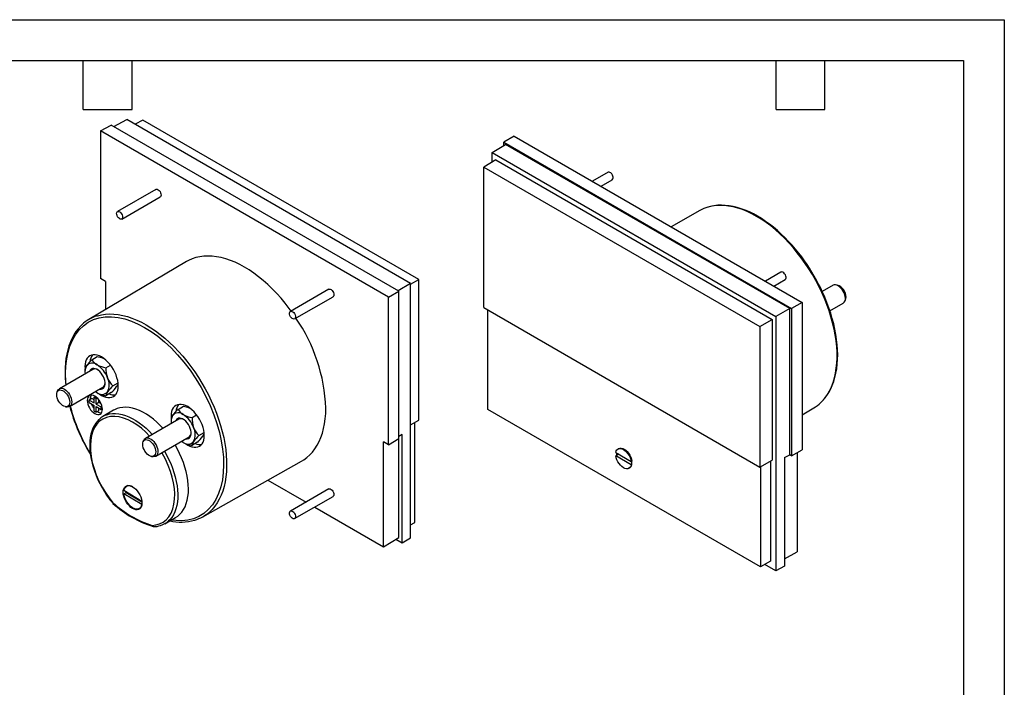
# Model space of a CAD drawing. Header units: millimetres. Extents: x 0 to 419, y 0 to 324.
# Tile 3 of 3: x 189 to 419, y 168 to 324. Entities that reach past the tile are written whole.
import ezdxf

# ---------------------------------------------------------------- set-up
doc = ezdxf.new("R2010")
doc.units = ezdxf.units.MM
doc.header["$LTSCALE"] = 1.5
doc.layers.add('TEXT', color=140, linetype='Continuous', lineweight=25)

msp = doc.modelspace()

# ---------------------------------------------------------------- linework, layer by layer
at = {"color": 7, "linetype": 'Continuous'}
for p, q in [((0.004, 323.854), (419.104, 323.854)), ((419.104, 323.854), (419.104, 0.004))]:
    msp.add_line(p, q, dxfattribs=at)
for p, q in [((207.847, 297.858), (210.344, 299.249)), ((277.617, 260.413), (210.344, 299.249)), ((210.984, 298.879), (213.978, 300.548)), ((280.347, 262.234), (213.978, 300.548)), ((217.715, 300.403), (215.941, 299.414)), ((282.267, 263.138), (217.715, 300.403)), ((207.847, 297.858), (207.847, 263.4)), ((275.164, 258.997), (207.847, 297.858)), ((299.368, 292.835), (302.522, 294.72)), ((304.551, 296.676), (302.098, 295.21)), ((302.098, 295.21), (369.371, 256.374)), ((302.098, 294.466), (302.098, 295.21)), ((368.947, 256.374), (302.522, 294.72)), ((304.551, 296.676), (371.868, 257.815)), ((299.368, 292.835), (365.737, 254.521)), ((299.368, 290.571), (299.368, 292.835)), ((300.252, 291.1), (297.448, 289.424)), ((300.252, 291.1), (364.854, 253.806)), ((297.448, 289.424), (362, 252.159)), ((297.448, 256.607), (297.448, 289.424)), ((326.484, 288.208), (322.852, 286.111)), ((324.852, 284.956), (327.484, 286.476)), ((220.8, 284.206), (211.82, 279.021)), ((212.82, 277.289), (221.8, 282.474)), ((347.97, 279.273), (341.251, 275.49)), ((227.975, 267.337), (205.133, 253.824)), ((366.896, 264.879), (363.263, 262.782)), ((209.049, 262.706), (207.847, 263.4)), ((209.049, 262.706), (209.049, 256.14)), ((280.347, 262.029), (282.267, 263.138)), ((282.267, 230.321), (282.267, 263.138)), ((365.263, 261.627), (367.895, 263.147)), ((261.211, 260.877), (252.231, 255.693)), ((275.164, 258.997), (277.617, 260.413)), ((280.347, 262.234), (277.405, 260.535)), ((277.617, 226.005), (277.617, 260.413)), ((280.347, 202.781), (280.347, 262.234)), ((379.076, 261.807), (376.555, 260.352)), ((380.04, 261.859), (379.671, 261.909)), ((253.231, 253.961), (262.211, 259.145)), ((275.164, 224.539), (275.164, 258.997)), ((371.868, 257.815), (369.371, 256.374)), ((371.868, 257.815), (371.868, 223.357)), ((381.861, 258.114), (382.002, 258.459)), ((297.448, 256.607), (362, 219.342)), ((298.398, 232.822), (298.398, 256.058)), ((368.947, 256.374), (365.737, 254.521)), ((368.947, 222.21), (368.947, 256.374)), ((369.371, 256.374), (369.371, 221.965)), ((378.343, 255.842), (381.476, 257.65)), ((362, 252.159), (364.854, 253.806)), ((364.854, 253.806), (364.854, 220.932)), ((365.737, 254.521), (365.737, 195.068)), ((362, 252.159), (362, 219.342)), ((205.857, 244.424), (207.103, 245.143)), ((206.029, 242.143), (198.239, 237.645)), ((204.224, 242.82), (204.241, 242.392)), ((204.224, 242.1), (204.224, 241.595)), ((209.123, 242.538), (210.2, 243.16)), ((197.854, 237.182), (197.713, 236.837)), ((200.639, 233.488), (208.429, 237.986)), ((210.756, 238.329), (211.959, 239.024)), ((205.815, 235.369), (205.179, 235.001)), ((205.179, 234.43), (205.179, 235.001)), ((205.179, 235.001), (206.345, 234.328)), ((205.461, 235.287), (205.464, 235.166)), ((206.345, 235.062), (205.815, 235.369)), ((206.345, 235.675), (206.625, 235.837)), ((206.345, 234.328), (206.345, 235.675)), ((206.345, 235.675), (206.84, 235.389)), ((206.84, 235.389), (207.044, 235.507)), ((206.84, 234.042), (206.84, 235.389)), ((207.477, 234.409), (207.477, 235.025)), ((210.369, 236.725), (209.123, 236.006)), ((199.675, 233.437), (200.044, 233.387)), ((205.179, 234.43), (206.345, 233.756)), ((206.345, 232.409), (206.345, 233.756)), ((207.477, 234.409), (206.84, 234.042)), ((206.84, 234.042), (208.007, 233.368)), ((206.84, 233.47), (208.007, 232.797)), ((206.84, 232.123), (206.84, 233.47)), ((207.477, 232.49), (206.84, 232.123)), ((208.01, 234.101), (207.477, 234.409)), ((207.477, 232.49), (207.477, 233.103)), ((208.007, 233.368), (208.211, 233.486)), ((208.007, 232.797), (208.007, 233.368)), ((208.287, 232.958), (208.007, 232.797)), ((210.884, 232.605), (208.421, 231.148)), ((225.973, 232.811), (227.219, 233.53)), ((362.111, 196.042), (298.398, 232.822)), ((371.868, 231.571), (374.582, 233.176)), ((206.345, 232.409), (206.84, 232.123)), ((226.145, 230.53), (218.355, 226.033)), ((224.34, 231.207), (224.357, 230.779)), ((224.34, 230.488), (224.34, 229.982)), ((229.239, 230.926), (230.315, 231.547)), ((280.347, 229.173), (282.267, 230.321)), ((281.317, 206.408), (281.317, 229.753)), ((217.969, 225.569), (217.828, 225.224)), ((220.755, 221.876), (228.545, 226.373)), ((230.872, 226.717), (232.074, 227.411)), ((275.164, 224.539), (277.617, 226.005)), ((277.599, 202.91), (277.599, 225.994)), ((278.377, 226.958), (277.617, 226.503)), ((278.377, 201.604), (278.377, 226.958)), ((230.485, 225.113), (229.239, 224.393)), ((275.164, 224.539), (273.962, 225.233)), ((273.962, 200.736), (273.962, 225.233)), ((328.955, 223.65), (328.778, 223.548)), ((369.371, 221.965), (371.868, 223.357)), ((205.033, 223.036), (205.477, 222.297)), ((219.791, 221.824), (220.16, 221.774)), ((328.448, 222.048), (328.271, 221.946)), ((331.879, 219.833), (328.271, 221.946)), ((328.276, 222.76), (331.885, 220.647)), ((328.484, 222.027), (328.448, 222.048)), ((329.009, 222.331), (328.484, 222.027)), ((367.742, 221.539), (368.947, 222.21)), ((367.742, 221.539), (367.742, 196.185)), ((369.371, 221.965), (368.947, 222.21)), ((370.666, 222.687), (370.666, 199.554)), ((231.745, 207.726), (254.87, 220.749)), ((331.378, 219.045), (331.555, 219.147)), ((331.879, 219.833), (332.056, 219.935)), ((331.885, 220.647), (332.061, 220.749)), ((332.05, 220.556), (331.89, 220.65)), ((332.056, 219.935), (332.02, 219.956)), ((362, 219.342), (364.854, 220.932)), ((362.111, 219.403), (362.111, 196.042)), ((364.429, 220.695), (364.429, 197.334)), ((214.233, 215.015), (213.913, 214.83)), ((246.986, 216.309), (255.915, 211.154)), ((261.211, 214.212), (252.231, 209.027)), ((213.313, 213.098), (213.879, 213.425)), ((217.495, 210.56), (213.313, 213.098)), ((213.331, 213.904), (217.503, 211.372)), ((213.879, 213.425), (217.521, 211.214)), ((253.231, 207.295), (262.211, 212.479)), ((216.913, 209.634), (217.233, 209.818)), ((217.511, 210.569), (217.495, 210.56)), ((257.915, 210), (273.962, 200.736)), ((222.875, 206.11), (225.368, 207.514)), ((220.274, 205.425), (220.165, 205.437)), ((280.347, 205.829), (281.317, 206.408)), ((273.962, 200.736), (277.599, 202.91)), ((278.377, 201.604), (280.347, 202.781)), ((276.87, 202.474), (278.377, 201.604)), ((367.742, 197.925), (370.666, 199.554)), ((364.429, 197.334), (362.111, 196.042)), ((365.737, 195.068), (363.098, 196.592)), ((367.742, 196.185), (365.737, 195.068))]:
    msp.add_line(p, q)
at = {"flags": 128}
for points in [[(327.637, 287.278), (327.522, 287.562), (327.354, 287.825), (327.149, 288.041), (326.929, 288.188), (326.713, 288.253), (326.525, 288.228), (326.484, 288.208)], [(220.8, 284.206), (220.931, 284.249), (221.135, 284.229), (221.356, 284.121), (221.571, 283.938), (221.759, 283.695), (221.903, 283.418), (221.987, 283.133), (222.005, 282.868), (221.953, 282.65), (221.837, 282.499), (221.8, 282.474)], [(211.666, 278.845), (211.782, 278.996), (211.95, 279.065), (212.155, 279.045), (212.375, 278.937), (212.59, 278.753), (212.779, 278.511), (212.923, 278.234), (213.007, 277.949), (213.024, 277.684), (212.973, 277.466), (212.857, 277.315), (212.689, 277.246), (212.484, 277.266), (212.264, 277.374), (212.049, 277.558), (211.86, 277.8), (211.717, 278.077), (211.632, 278.362), (211.615, 278.627), (211.666, 278.845)], [(376.173, 234.375), (376.609, 234.813), (377.219, 235.532), (377.772, 236.323), (378.268, 237.183), (378.705, 238.108), (379.081, 239.097), (379.394, 240.145), (379.645, 241.248), (379.831, 242.404), (379.952, 243.607), (380.008, 244.854), (379.999, 246.141), (379.925, 247.462), (379.785, 248.814), (379.581, 250.191), (379.313, 251.589), (378.982, 253.003), (378.589, 254.428), (378.135, 255.859), (377.623, 257.291), (377.054, 258.719), (376.429, 260.139), (375.752, 261.545), (375.024, 262.932), (374.247, 264.295), (373.426, 265.631), (372.562, 266.933), (371.658, 268.198), (370.718, 269.422), (369.745, 270.599), (368.743, 271.726), (367.714, 272.799), (366.662, 273.814), (365.591, 274.769), (364.505, 275.658), (363.408, 276.48), (362.303, 277.231), (361.194, 277.909), (360.085, 278.511), (358.98, 279.036), (357.882, 279.481), (356.796, 279.846), (355.725, 280.128), (354.674, 280.327), (353.645, 280.442), (352.642, 280.472), (351.669, 280.418), (350.729, 280.28), (349.826, 280.058), (349.802, 280.051)], [(374.682, 263.964), (373.891, 265.283), (373.562, 265.801), (373.003, 266.651), (372.405, 267.516), (371.746, 268.422), (371.039, 269.342), (370.289, 270.264), (369.504, 271.176), (368.686, 272.07), (367.84, 272.94), (366.971, 273.779), (366.08, 274.582), (365.171, 275.346), (364.248, 276.068), (363.314, 276.743), (362.37, 277.369), (361.42, 277.944), (360.466, 278.465), (359.512, 278.931), (358.559, 279.34), (357.609, 279.69), (356.666, 279.98), (355.731, 280.209), (354.806, 280.375), (353.893, 280.477), (352.996, 280.515), (352.114, 280.486), (351.251, 280.39), (350.408, 280.226), (349.872, 280.072)], [(252.407, 255.794), (251.957, 256.407), (251.015, 257.622), (250.041, 258.79), (249.039, 259.909), (248.011, 260.974), (246.96, 261.982), (245.892, 262.93), (244.808, 263.814), (243.713, 264.631), (242.611, 265.378), (241.505, 266.054), (240.4, 266.655), (239.297, 267.18), (238.203, 267.627), (237.119, 267.994), (236.051, 268.28), (235, 268.485), (233.972, 268.607), (232.969, 268.646), (231.996, 268.601), (231.054, 268.474), (230.148, 268.265), (229.28, 267.973), (228.453, 267.601), (227.975, 267.337)], [(368.049, 263.949), (367.933, 264.233), (367.765, 264.496), (367.56, 264.712), (367.34, 264.859), (367.125, 264.924), (366.936, 264.899), (366.896, 264.879)], [(376.225, 234.426), (376.466, 234.647), (377.093, 235.34), (377.616, 236.03), (378.093, 236.775), (378.524, 237.574), (378.905, 238.424), (379.238, 239.323), (379.519, 240.267), (379.75, 241.254), (379.93, 242.281), (380.057, 243.345), (380.133, 244.443), (380.156, 245.572), (380.128, 246.728), (380.048, 247.909), (379.916, 249.112), (379.735, 250.331), (379.503, 251.565), (379.223, 252.809), (378.895, 254.058), (378.521, 255.309), (378.104, 256.556), (377.647, 257.791), (377.155, 259.003), (376.641, 260.169), (376.109, 261.291), (375.711, 262.081), (375.3, 262.857), (374.682, 263.964)], [(261.211, 260.877), (261.342, 260.92), (261.546, 260.9), (261.767, 260.793), (261.982, 260.609), (262.17, 260.366), (262.314, 260.089), (262.399, 259.804), (262.416, 259.539), (262.364, 259.321), (262.249, 259.17), (262.211, 259.145)], [(381.973, 258.753), (381.94, 259.155), (381.843, 259.578), (381.685, 260.008), (381.474, 260.426), (381.216, 260.818), (380.922, 261.168), (380.604, 261.463), (380.272, 261.691), (379.941, 261.843), (379.623, 261.915), (379.33, 261.902), (379.076, 261.807)], [(382.002, 258.459), (382.07, 258.685), (382.103, 259.032)], [(252.078, 255.516), (252.193, 255.667), (252.362, 255.736), (252.566, 255.716), (252.787, 255.608), (253.002, 255.424), (253.19, 255.182), (253.334, 254.905), (253.418, 254.62), (253.436, 254.355), (253.384, 254.137), (253.268, 253.986), (253.1, 253.917), (252.896, 253.937), (252.675, 254.045), (252.46, 254.229), (252.271, 254.471), (252.128, 254.748), (252.043, 255.033), (252.026, 255.298), (252.078, 255.516)], [(199.86, 238.581), (199.782, 239.295), (199.706, 241.196), (199.763, 242.935), (199.949, 244.589), (200.26, 246.146), (200.695, 247.596), (201.281, 248.989), (201.995, 250.243), (202.862, 251.381), (203.853, 252.351), (204.979, 253.157), (206.217, 253.773), (207.554, 254.196), (208.98, 254.42), (210.458, 254.447), (211.999, 254.28), (213.538, 253.936), (215.112, 253.415), (216.636, 252.756), (218.171, 251.943), (219.705, 250.984), (221.23, 249.883), (222.804, 248.587), (224.343, 247.154), (225.884, 245.542), (227.362, 243.809), (228.788, 241.938), (230.125, 239.971), (231.362, 237.926), (232.489, 235.82), (233.48, 233.706), (234.347, 231.567), (235.061, 229.489), (235.647, 227.419), (236.082, 225.467), (236.393, 223.55), (236.579, 221.683), (236.636, 219.876), (236.56, 218.064), (236.344, 216.347), (235.975, 214.687), (235.463, 213.156), (234.798, 211.745), (233.993, 210.493), (233.056, 209.409), (231.994, 208.502), (230.837, 207.792), (229.577, 207.266), (228.269, 206.938), (226.884, 206.79), (225.501, 206.817), (224.394, 206.965)], [(206.975, 254.649), (207.153, 254.704), (208.057, 254.925), (208.997, 255.064), (209.97, 255.117), (210.972, 255.087), (212.001, 254.972), (213.053, 254.773), (214.124, 254.491), (215.21, 254.127), (216.307, 253.681), (217.412, 253.156), (218.521, 252.554), (219.63, 251.876), (220.736, 251.125), (221.833, 250.303), (222.919, 249.414), (223.99, 248.46), (225.041, 247.444), (226.07, 246.371), (227.073, 245.244), (228.046, 244.067), (228.986, 242.843), (229.89, 241.578), (230.754, 240.276), (231.575, 238.94), (232.351, 237.577), (233.079, 236.19), (233.757, 234.784), (234.381, 233.365), (234.951, 231.936), (235.463, 230.504), (235.916, 229.073), (236.309, 227.648), (236.641, 226.234), (236.909, 224.836), (237.113, 223.459), (237.253, 222.107), (237.327, 220.786), (237.336, 219.499), (237.28, 218.252), (237.158, 217.049), (236.972, 215.893), (236.722, 214.79), (236.408, 213.742), (236.032, 212.753), (235.596, 211.828), (235.1, 210.968), (234.546, 210.177), (233.937, 209.458), (233.372, 208.901)], [(203.464, 252.549), (203.249, 252.352), (202.622, 251.66), (202.099, 250.97), (201.622, 250.224), (201.191, 249.425), (200.81, 248.575), (200.477, 247.677), (200.196, 246.733), (199.965, 245.746), (199.785, 244.719), (199.658, 243.655), (199.582, 242.557), (199.559, 241.428), (199.587, 240.271), (199.668, 239.09), (199.731, 238.507)], [(207.654, 236.38), (208.113, 236.083), (208.621, 235.829), (209.12, 235.655), (209.601, 235.566), (210.058, 235.563), (210.481, 235.645), (210.863, 235.811), (211.198, 236.059), (211.481, 236.385), (211.706, 236.782), (211.87, 237.243), (211.969, 237.762), (212.002, 238.329), (211.969, 238.935), (211.87, 239.568), (211.706, 240.219), (211.481, 240.876), (211.198, 241.527), (210.863, 242.162), (210.481, 242.771), (210.058, 243.341), (209.601, 243.864), (209.12, 244.331), (208.621, 244.734), (208.113, 245.065), (207.605, 245.32), (207.106, 245.493), (206.625, 245.583), (206.168, 245.586), (205.745, 245.504), (205.363, 245.338), (205.028, 245.09), (204.745, 244.764), (204.52, 244.367), (204.356, 243.905), (204.257, 243.387), (204.224, 242.82)], [(207.103, 245.143), (208.065, 244.913), (208.647, 244.688)], [(207.69, 237.559), (207.989, 237.547), (208.279, 237.618), (208.525, 237.774), (208.718, 238.009), (208.85, 238.315), (208.918, 238.68), (208.918, 239.091), (208.85, 239.534), (208.718, 239.992), (208.525, 240.449), (208.279, 240.889), (207.989, 241.295), (207.665, 241.653), (207.319, 241.95), (206.963, 242.175), (206.611, 242.32), (206.274, 242.38), (205.965, 242.352), (205.696, 242.238), (205.476, 242.042), (205.313, 241.771), (205.291, 241.716)], [(197.612, 236.272), (197.646, 236.617), (197.745, 236.909), (197.905, 237.134), (198.118, 237.283), (198.375, 237.35), (198.666, 237.33), (198.977, 237.226), (199.295, 237.042), (199.606, 236.786), (199.896, 236.468), (200.152, 236.104), (200.365, 235.708), (200.523, 235.298), (200.62, 234.893), (200.653, 234.509), (200.619, 234.163), (200.52, 233.872), (200.361, 233.646), (200.148, 233.497), (199.89, 233.431), (199.599, 233.45), (199.288, 233.554), (198.971, 233.738), (198.66, 233.995), (198.37, 234.312), (198.113, 234.677), (197.901, 235.073), (197.743, 235.482), (197.645, 235.888), (197.612, 236.272)], [(197.854, 237.182), (197.872, 237.225), (198.03, 237.473), (198.242, 237.647), (198.499, 237.741), (198.793, 237.752), (199.111, 237.679), (199.443, 237.525), (199.774, 237.295), (200.092, 236.999), (200.385, 236.648), (200.642, 236.255), (200.852, 235.836), (201.008, 235.407), (201.104, 234.984), (201.136, 234.583), (201.103, 234.22), (201.005, 233.909), (200.848, 233.661), (200.636, 233.487), (200.379, 233.393), (200.085, 233.382), (200.044, 233.387)], [(204.754, 234.879), (204.788, 234.461), (204.889, 234.02), (205.052, 233.573), (205.272, 233.136), (205.54, 232.728), (205.846, 232.363), (206.177, 232.055), (206.522, 231.817), (206.867, 231.657), (207.199, 231.582), (207.504, 231.594), (207.772, 231.693), (207.992, 231.876), (208.155, 232.134), (208.256, 232.459), (208.29, 232.838), (208.256, 233.256), (208.155, 233.697), (207.992, 234.144), (207.772, 234.58), (207.504, 234.989), (207.199, 235.354), (206.867, 235.661), (206.522, 235.9), (206.177, 236.059), (205.846, 236.135), (205.54, 236.123), (205.272, 236.023), (205.052, 235.841), (204.889, 235.582), (204.788, 235.257), (204.754, 234.879)], [(207.052, 236.696), (206.683, 236.937), (206.652, 236.96)], [(222.429, 228.385), (221.791, 229.061), (221.011, 229.811), (220.212, 230.498), (219.401, 231.118), (218.582, 231.667), (217.76, 232.141), (216.941, 232.538), (216.129, 232.855), (215.331, 233.089), (214.551, 233.24), (213.795, 233.306), (213.066, 233.287), (212.371, 233.183), (211.712, 232.994), (211.096, 232.723), (210.884, 232.605)], [(227.77, 224.767), (228.229, 224.471), (228.736, 224.216), (229.235, 224.043), (229.717, 223.954), (230.173, 223.95), (230.596, 224.032), (230.979, 224.199), (231.314, 224.447), (231.597, 224.772), (231.822, 225.169), (231.985, 225.631), (232.085, 226.15), (232.118, 226.717), (232.085, 227.322), (231.985, 227.956), (231.822, 228.606), (231.597, 229.263), (231.314, 229.915), (230.979, 230.55), (230.596, 231.158), (230.173, 231.729), (229.717, 232.252), (229.235, 232.719), (228.736, 233.121), (228.229, 233.453), (227.721, 233.707), (227.222, 233.881), (226.74, 233.97), (226.284, 233.974), (225.861, 233.891), (225.479, 233.725), (225.143, 233.477), (224.861, 233.152), (224.636, 232.755), (224.472, 232.293), (224.373, 231.774), (224.34, 231.207), (224.34, 231.207)], [(227.219, 233.53), (228.181, 233.3), (228.763, 233.076)], [(254.87, 220.749), (255.34, 221.032), (256.075, 221.562), (256.762, 222.168), (257.396, 222.848), (257.977, 223.6), (258.502, 224.422), (258.97, 225.31), (259.378, 226.261), (259.726, 227.273), (260.012, 228.342), (260.236, 229.464), (260.396, 230.635), (260.493, 231.853), (260.525, 233.111)], [(207.489, 230.432), (207.131, 230.071), (206.733, 229.564), (206.382, 229.002), (206.08, 228.387), (205.827, 227.724), (205.625, 227.016), (205.475, 226.268), (205.377, 225.483), (205.332, 224.666), (205.338, 223.822), (205.396, 222.954), (205.505, 222.068), (205.662, 221.169), (205.868, 220.262), (206.119, 219.354), (206.411, 218.453), (206.738, 217.574), (207.083, 216.749), (207.405, 216.048), (207.676, 215.499), (208.011, 214.866), (208.285, 214.378)], [(219.309, 226.584), (218.474, 227.451), (217.429, 228.385), (216.38, 229.185), (215.342, 229.848), (214.305, 230.383), (213.256, 230.794), (212.211, 231.066), (211.176, 231.187), (210.185, 231.145), (209.256, 230.935), (208.407, 230.562), (207.653, 230.033), (207.005, 229.361), (206.476, 228.573), (206.062, 227.683), (205.761, 226.708), (205.566, 225.642), (205.479, 224.47), (205.507, 223.203), (205.661, 221.839), (205.94, 220.42), (206.345, 218.966), (206.868, 217.506), (207.498, 216.067), (208.224, 214.67), (209.016, 213.359), (209.867, 212.134), (210.761, 211.005)], [(209.357, 231.574), (209.958, 231.736), (210.647, 231.833), (211.368, 231.846), (212.117, 231.777), (212.888, 231.624), (213.677, 231.39), (214.478, 231.076), (215.287, 230.683), (216.099, 230.215), (216.908, 229.673), (217.709, 229.062), (218.498, 228.386), (219.269, 227.648), (219.935, 226.945)], [(227.806, 225.947), (228.105, 225.935), (228.395, 226.006), (228.641, 226.162), (228.834, 226.397), (228.966, 226.702), (229.033, 227.067), (229.033, 227.478), (228.966, 227.921), (228.834, 228.38), (228.641, 228.837), (228.395, 229.276), (228.105, 229.683), (227.781, 230.041), (227.435, 230.337), (227.079, 230.562), (226.726, 230.707), (226.39, 230.767), (226.081, 230.74), (225.812, 230.626), (225.592, 230.429), (225.429, 230.158), (225.406, 230.104)], [(218.485, 225.736), (218.775, 225.719), (219.086, 225.617), (219.403, 225.435), (219.715, 225.18), (220.005, 224.863), (220.263, 224.5), (220.476, 224.105), (220.636, 223.695), (220.735, 223.289), (220.769, 222.905), (220.736, 222.558), (220.639, 222.265), (220.481, 222.038), (220.269, 221.887), (220.012, 221.819), (219.722, 221.836), (219.411, 221.938), (219.094, 222.121), (218.783, 222.376), (218.492, 222.692), (218.234, 223.055), (218.021, 223.451), (217.861, 223.86), (217.762, 224.266), (217.728, 224.651), (217.761, 224.997), (217.858, 225.29), (218.016, 225.517), (218.228, 225.668), (218.485, 225.736)], [(218.702, 226.141), (219.005, 226.126), (219.329, 226.027), (219.661, 225.849), (219.99, 225.598), (220.301, 225.283), (220.584, 224.918), (220.828, 224.516), (221.022, 224.092), (221.16, 223.662), (221.237, 223.244), (221.248, 222.854), (221.195, 222.505), (221.079, 222.212), (220.904, 221.987), (220.677, 221.837), (220.407, 221.768), (220.16, 221.774)], [(225.368, 207.514), (225.894, 207.857), (226.409, 208.3), (226.87, 208.819), (227.276, 209.41), (227.623, 210.07), (227.909, 210.795), (228.132, 211.579), (228.291, 212.419), (228.385, 213.307), (228.414, 214.239), (228.376, 215.209), (228.273, 216.211), (228.104, 217.237), (227.872, 218.281), (227.577, 219.337), (227.222, 220.398), (226.808, 221.457), (226.339, 222.507), (225.817, 223.542), (225.284, 224.49)], [(227.168, 225.083), (226.799, 225.324), (226.768, 225.347)], [(328.276, 222.76), (328.383, 223.097), (328.555, 223.365), (328.785, 223.552), (329.066, 223.653), (329.385, 223.663), (329.732, 223.582), (330.091, 223.412), (330.45, 223.161), (330.795, 222.837), (331.112, 222.455), (331.389, 222.027), (331.616, 221.572), (331.783, 221.106), (331.885, 220.647)], [(328.955, 223.65), (328.962, 223.655), (329.243, 223.755), (329.562, 223.765), (329.908, 223.684), (330.268, 223.514), (330.627, 223.263), (330.972, 222.939), (331.289, 222.557), (331.566, 222.129), (331.793, 221.674), (331.96, 221.208), (332.061, 220.749)], [(219.924, 205.715), (220.818, 205.812), (221.669, 206.055), (222.461, 206.451), (223.186, 207.01), (223.816, 207.722), (224.34, 208.578), (224.744, 209.565), (225.024, 210.66), (225.178, 211.847), (225.206, 213.081), (225.119, 214.354), (224.924, 215.646), (224.623, 216.968), (224.209, 218.336), (223.68, 219.734), (223.032, 221.155), (222.278, 222.554), (222.186, 222.702)], [(222.791, 223.051), (223.263, 222.216), (223.784, 221.196), (224.254, 220.161), (224.67, 219.116), (225.03, 218.068), (225.33, 217.024), (225.57, 215.99), (225.748, 214.973), (225.862, 213.979), (225.912, 213.015), (225.897, 212.086), (225.819, 211.199), (225.676, 210.358), (225.471, 209.57), (225.203, 208.84), (224.876, 208.171), (224.491, 207.568), (224.051, 207.035), (223.754, 206.744)], [(331.879, 219.833), (331.773, 219.496), (331.601, 219.229), (331.371, 219.041), (331.09, 218.94), (330.771, 218.93), (330.424, 219.012), (330.065, 219.181), (329.705, 219.433), (329.361, 219.756), (329.044, 220.139), (328.766, 220.566), (328.54, 221.021), (328.373, 221.488), (328.271, 221.946)], [(213.15, 213.456), (213.184, 213.877), (213.283, 214.246), (213.444, 214.553), (213.663, 214.787), (213.933, 214.944), (214.246, 215.016), (214.593, 215.002), (214.962, 214.904), (215.342, 214.722), (215.723, 214.464), (216.092, 214.137), (216.438, 213.75), (216.751, 213.317), (217.022, 212.849), (217.241, 212.361), (217.402, 211.868), (217.501, 211.384), (217.535, 210.926), (217.501, 210.505), (217.402, 210.136), (217.241, 209.829), (217.022, 209.595), (216.751, 209.439), (216.438, 209.366), (216.092, 209.38), (215.723, 209.478), (215.342, 209.66), (214.962, 209.918), (214.593, 210.245), (214.246, 210.632), (213.933, 211.065), (213.663, 211.533), (213.444, 212.021), (213.283, 212.514), (213.184, 212.998), (213.15, 213.456)], [(261.211, 214.212), (261.342, 214.255), (261.546, 214.235), (261.767, 214.127), (261.982, 213.943), (262.17, 213.701), (262.314, 213.424), (262.399, 213.139), (262.416, 212.874), (262.364, 212.656), (262.249, 212.505), (262.211, 212.479)], [(217.495, 210.56), (217.392, 210.207), (217.228, 209.916), (217.009, 209.696), (216.74, 209.555), (216.431, 209.495), (216.091, 209.519), (215.729, 209.627), (215.358, 209.815), (214.989, 210.076), (214.633, 210.404), (214.301, 210.788), (214.003, 211.217), (213.748, 211.676), (213.544, 212.153), (213.398, 212.632), (213.313, 213.098)], [(213.879, 213.425), (213.868, 213.533), (213.865, 213.58)], [(210.761, 211.005), (210.736, 210.943), (210.732, 210.898), (210.744, 210.877)], [(210.744, 210.877), (210.747, 210.87), (210.776, 210.857), (210.863, 210.871), (210.902, 210.889)], [(210.761, 211.005), (210.745, 210.933), (210.75, 210.88), (210.772, 210.844), (210.773, 210.844)], [(252.078, 208.851), (252.193, 209.002), (252.362, 209.071), (252.566, 209.05), (252.787, 208.943), (253.002, 208.759), (253.19, 208.517), (253.334, 208.24), (253.418, 207.955), (253.436, 207.69), (253.384, 207.471), (253.268, 207.32), (253.1, 207.252), (252.896, 207.272), (252.675, 207.379), (252.46, 207.563), (252.271, 207.806), (252.128, 208.083), (252.043, 208.368), (252.026, 208.633), (252.078, 208.851)]]:
    msp.add_lwpolyline(points, dxfattribs=at)
for centre, radius, start, end in [((327.037, 286.977), 0.672, 311.76473, 26.59774), ((352.383, 271.428), 9.001, 106.66281, 119.35628), ((367.448, 263.648), 0.672, 311.76473, 26.59774), ((379.165, 259.054), 2.938, 359.56014, 72.66862), ((380.795, 258.621), 1.186, 305.05849, 6.41811), ((209.701, 246.1), 8.972, 107.68501, 133.56669), ((220.448, 231.485), 40.11, 2.3236, 34.3944), ((213.226, 236.626), 10.729, 133.38339, 143.49102), ((208.396, 243.73), 3.026, 142.73139, 176.31155), ((208.612, 245.983), 3.166, 209.51667, 240.48954), ((207.073, 241.573), 2.857, 149.82216, 189.1887), ((205.914, 241.929), 1.698, 140.51722, 174.22878), ((205.94, 241.866), 1.759, 50.75183, 139.4672), ((206.52, 241.076), 1.174, 57.92775, 114.70305), ((203.741, 238.059), 6.139, 20.22711, 57.36203), ((210.056, 248.79), 6.321, 241.62564, 261.50819), ((215.515, 242.357), 6.395, 178.37492, 199.89153), ((214.356, 242.118), 5.226, 201.74955, 226.4618), ((206.235, 238.548), 3.652, 333.43643, 26.56357), ((207.774, 238.932), 1.151, 304.67096, 2.68748), ((218.684, 230.037), 11.473, 133.71182, 143.16259), ((202.441, 245.018), 11.473, 313.71181, 323.16259), ((210.256, 239.249), 1.761, 320.95593, 344.60906), ((206.988, 235.354), 1.528, 149.10044, 182.53414), ((208.165, 238.058), 1.759, 230.75183, 319.4672), ((210.147, 242.529), 6.603, 242.05402, 261.07981), ((210.942, 235.781), 1.833, 141.78933, 172.95666), ((210.964, 238.997), 2.787, 246.80309, 278.3647), ((241.92, 244.544), 42.699, 194.97918, 210.24563), ((239.64, 243.5), 40.118, 194.33779, 211.54441), ((209.67, 235.676), 4.262, 201.26637, 218.73139), ((233.342, 225.014), 10.729, 133.38339, 143.49102), ((228.512, 232.117), 3.026, 142.73139, 176.31155), ((228.727, 234.371), 3.166, 209.51667, 240.48954), ((369.966, 240.958), 9.048, 300.67091, 313.31231), ((208.084, 233.654), 1.669, 234.95572, 269.66662), ((210.906, 226.946), 4.881, 108.51238, 133.55685), ((227.188, 229.961), 2.857, 149.82216, 189.1887), ((226.029, 230.317), 1.698, 140.51722, 174.22878), ((226.055, 230.254), 1.759, 50.75183, 139.4672), ((226.636, 229.464), 1.174, 57.92775, 114.70305), ((223.857, 226.446), 6.139, 20.22711, 57.36203), ((230.172, 237.177), 6.321, 241.62564, 261.50819), ((235.631, 230.744), 6.395, 178.37492, 199.89153), ((234.471, 230.505), 5.226, 201.74955, 226.4618), ((226.351, 226.935), 3.652, 333.43643, 26.56357), ((218.792, 225.27), 0.875, 95.89661, 160.05475), ((227.89, 227.32), 1.151, 304.67096, 2.68748), ((238.8, 218.424), 11.473, 133.71182, 143.16259), ((222.557, 233.405), 11.473, 313.71181, 323.16259), ((230.372, 227.636), 1.761, 320.95593, 344.60906), ((228.281, 226.445), 1.759, 230.75183, 319.4672), ((230.263, 230.916), 6.603, 242.05402, 261.07981), ((231.058, 224.168), 1.833, 141.78933, 172.95666), ((231.08, 227.384), 2.787, 246.80309, 278.3647), ((331.003, 222.431), 2.551, 175.04247, 189.10543), ((330.95, 220.086), 1.117, 302.79955, 352.26074), ((329.691, 220.378), 2.367, 349.74393, 9.5347), ((228.154, 225.727), 22.882, 209.73524, 220.46404), ((214.579, 213.726), 1.261, 50.66033, 171.88673), ((227.241, 228.972), 24.38, 227.46979, 252.53559), ((227.539, 229.088), 24.778, 227.41681, 252.66838), ((227.333, 215.558), 8.988, 286.50829, 312.21108), ((220.33, 205.823), 0.42, 194.90725, 246.92916), ((220.243, 205.747), 0.32, 185.74468, 254.7319), ((220.242, 210.519), 5.099, 270.36022, 288.23229), ((220.486, 210.352), 4.868, 286.96692, 312.17491), ((226.668, 217.733), 11.262, 256.60784, 286.23026)]:
    msp.add_arc(centre, radius, start, end)
at = {"layer": 'TEXT'}
for p, q in [((9.525, 314.325), (409.575, 314.325)), ((203.835, 302.895), (203.835, 314.325)), ((215.265, 302.895), (215.265, 314.325)), ((365.76, 302.895), (365.76, 314.325)), ((377.19, 302.895), (377.19, 314.325)), ((409.575, 314.325), (409.575, 9.525)), ((203.835, 302.895), (215.265, 302.895)), ((365.76, 302.895), (377.19, 302.895))]:
    msp.add_line(p, q, dxfattribs=at)

doc.saveas('drawing.dxf')
